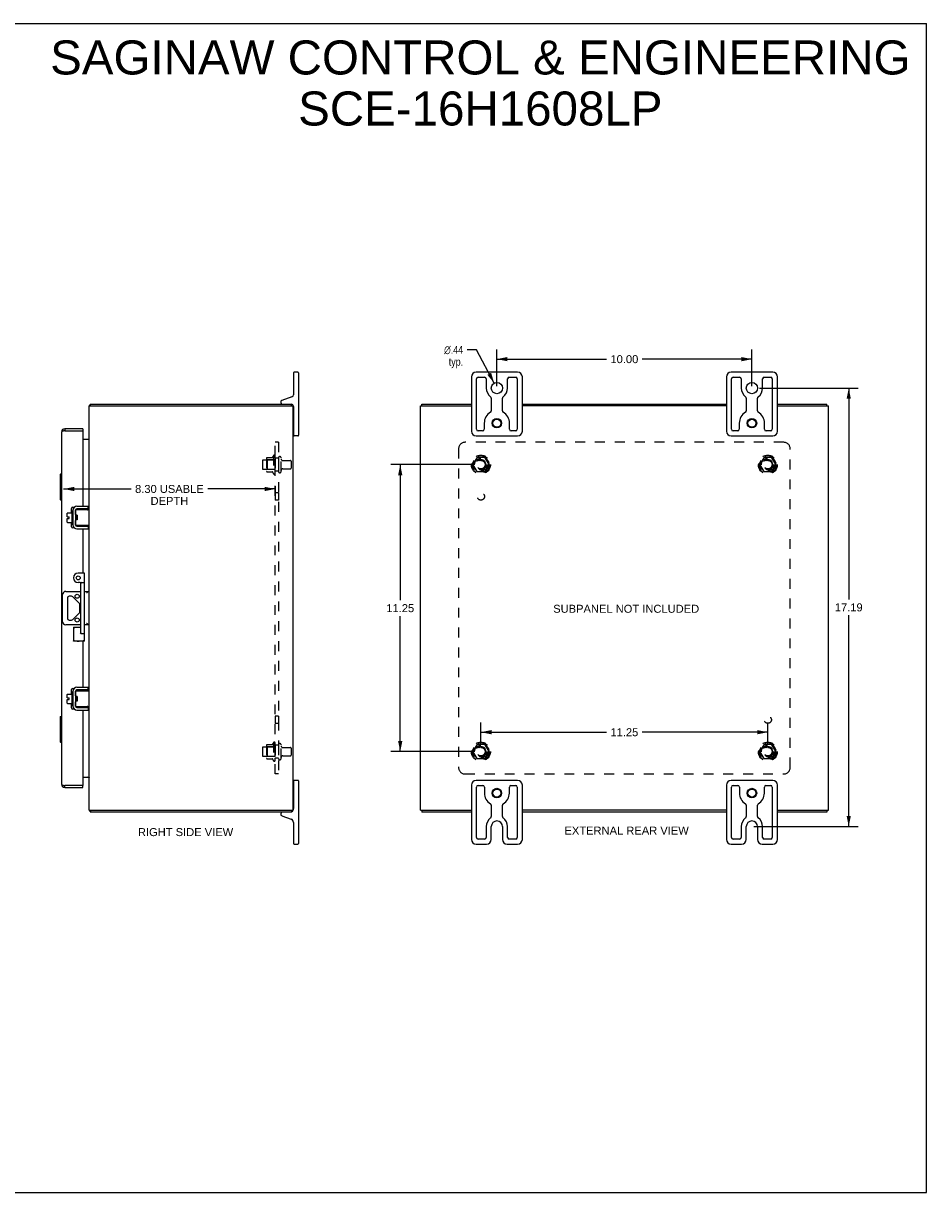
# Model space of a CAD drawing. Header units: inches. Extents: x 0 to 70.8, y 0 to 45.8.
# Tile 5 of 5: x 35.4 to 70.8, y 0 to 45.8. Entities that reach past the tile are written whole.
import ezdxf

# ---------------------------------------------------------------- set-up
doc = ezdxf.new("R2010")
doc.units = ezdxf.units.IN
doc.header["$LTSCALE"] = 3.895833
doc.header["$MEASUREMENT"] = 0
doc.linetypes.add('HIDDEN', pattern=[0.2, 0.1, -0.1])
doc.layers.get('0').update_dxf_attribs({"linetype": 'CONTINUOUS'})
for name, color, linetype in [('02___PRT_ALL_AXES', 7, 'CONTINUOUS'), ('DEFAULT_2', 8, 'HIDDEN'), ('DIMENSIONS', 7, 'CONTINUOUS')]:
    doc.layers.add(name, color=color, linetype=linetype)
doc.styles.get("Standard").update_dxf_attribs({"font": 'arial.ttf'})
doc.styles.add('TEXTSTYLE_1', font='gdt', dxfattribs={"width": 0.8})
doc.dimstyles.new('DIMSTYLE_1', dxfattribs={"dimtxt": 0.3125, "dimasz": 0.416667, "dimexe": 0.09, "dimexo": 0.07, "dimgap": 0.0375, "dimtad": 0, "dimtih": 1, "dimtoh": 1, "dimzin": 4, "dimdsep": 46, "dimtxsty": 'Standard', "dimblk": '_FILLED', "dimblk1": '_FILLED', "dimblk2": '_FILLED', "dimcen": 0.09, "dimazin": 1, "dimtfac": 1, "dimtofl": 0, "dimtmove": 0, "dimatfit": 3, "dimldrblk": '_FILLED', "dimfxl": 1, "dimtolj": 1, "dimtzin": 4, "dimarcsym": 0})
doc.dimstyles.new('DIMSTYLE_2', dxfattribs={"dimtxt": 0.3125, "dimasz": 0.416667, "dimexe": 0.09, "dimexo": 0.07, "dimgap": 0.09, "dimtad": 0, "dimtih": 1, "dimtoh": 1, "dimzin": 4, "dimdsep": 46, "dimtxsty": 'Standard', "dimblk": '_FILLED', "dimblk1": '_FILLED', "dimblk2": '_FILLED', "dimcen": 0.09, "dimazin": 1, "dimtfac": 1, "dimtofl": 0, "dimtmove": 0, "dimatfit": 1, "dimldrblk": '_FILLED', "dimfxl": 1, "dimtolj": 1, "dimtzin": 4, "dimarcsym": 0})

# ---------------------------------------------------------------- blocks, each defined once
blk = doc.blocks.new('_FILLED')
at = {"color": 0, "linetype": 'ByBlock'}
blk.add_solid([(0, 0), (-1, 0.2), (-1, -0.2)], dxfattribs=at)
blk = doc.blocks.new('*D4')
at = {"layer": 'DIMENSIONS', "color": 2, "linetype": 'Continuous'}
for p, q in [((36.994, 27.583), (39.642, 27.583)), ((45.292, 27.583), (42.644, 27.583)), ((45.292, 27.692), (45.292, 27.208))]:
    blk.add_line(p, q, dxfattribs=at)
at = {"layer": 'DIMENSIONS', "color": 2, "linetype": 'Continuous', "xscale": 0.4166666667, "yscale": 0.4166666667, "zscale": 0.4166666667, "rotation": 180}
blk.add_blockref('_FILLED', (36.994, 27.583), dxfattribs=at)
at = {"layer": 'DIMENSIONS', "color": 2, "linetype": 'Continuous', "xscale": 0.4166666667, "yscale": 0.4166666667, "zscale": 0.4166666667}
blk.add_blockref('_FILLED', (45.292, 27.583), dxfattribs=at)
at = {"layer": 'DIMENSIONS', "color": 2, "linetype": 'Continuous', "insert": (41.143, 27.74), "char_height": 0.3125, "width": 2.68936, "attachment_point": 2, "line_spacing_factor": 0.9}
blk.add_mtext('8.30 USABLE\\PDEPTH', dxfattribs=at)
blk = doc.blocks.new('*D7')
at = {"layer": 'DIMENSIONS', "color": 2, "linetype": 'Continuous'}
for p, q in [((64.274, 31.536), (68.155, 31.536)), ((67.78, 31.536), (67.78, 23.255)), ((67.78, 14.349), (67.78, 22.63)), ((64.055, 14.349), (68.155, 14.349))]:
    blk.add_line(p, q, dxfattribs=at)
at = {"layer": 'DIMENSIONS', "color": 2, "linetype": 'Continuous', "xscale": 0.4166666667, "yscale": 0.4166666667, "zscale": 0.4166666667}
for p, rotation in [((67.78, 31.536), 90), ((67.78, 14.349), 270)]:
    blk.add_blockref('_FILLED', p, dxfattribs=dict(at, rotation=rotation))
at = {"layer": 'DIMENSIONS', "color": 2, "linetype": 'Continuous', "insert": (67.78, 23.098), "char_height": 0.3125, "width": 1.09201, "attachment_point": 2, "line_spacing_factor": 0.9}
blk.add_mtext('17.19', dxfattribs=at)
blk = doc.blocks.new('*D8')
at = {"layer": 'DIMENSIONS', "color": 2, "linetype": 'Continuous'}
for p, q in [((53.982, 31.608), (53.982, 33.046)), ((63.982, 31.608), (63.982, 33.046)), ((53.982, 32.671), (58.28, 32.671)), ((63.982, 32.671), (59.685, 32.671))]:
    blk.add_line(p, q, dxfattribs=at)
at = {"layer": 'DIMENSIONS', "color": 2, "linetype": 'Continuous', "xscale": 0.4166666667, "yscale": 0.4166666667, "zscale": 0.4166666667, "rotation": 180}
blk.add_blockref('_FILLED', (53.982, 32.671), dxfattribs=at)
at = {"layer": 'DIMENSIONS', "color": 2, "linetype": 'Continuous', "xscale": 0.4166666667, "yscale": 0.4166666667, "zscale": 0.4166666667}
blk.add_blockref('_FILLED', (63.982, 32.671), dxfattribs=at)
at = {"layer": 'DIMENSIONS', "color": 2, "linetype": 'Continuous', "insert": (58.982, 32.827), "char_height": 0.3125, "width": 1.09201, "attachment_point": 2, "line_spacing_factor": 0.9}
blk.add_mtext('10.00', dxfattribs=at)
blk = doc.blocks.new('*D9')
at = {"layer": 'DIMENSIONS', "color": 2, "linetype": 'Continuous'}
for p, q in [((53.18, 33.037), (52.815, 33.037)), ((53.879, 31.729), (53.18, 33.037))]:
    blk.add_line(p, q, dxfattribs=at)
at = {"layer": 'DIMENSIONS', "color": 2, "linetype": 'Continuous', "xscale": 0.4166666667, "yscale": 0.4166666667, "zscale": 0.4166666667, "rotation": 298.1328854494}
blk.add_blockref('_FILLED', (53.879, 31.729), dxfattribs=at)
at = {"layer": 'DIMENSIONS', "color": 2, "linetype": 'Continuous', "insert": (52.659, 33.193), "char_height": 0.3125, "width": 1.02308, "attachment_point": 3, "line_spacing_factor": 0.9, "style": 'TEXTSTYLE_1'}
blk.add_mtext('{\\fgdt;n}\\fArial;.44\\Ptyp.', dxfattribs=at)
blk = doc.blocks.new('*D16')
at = {"layer": 'DIMENSIONS', "color": 2, "linetype": 'Continuous'}
for p, q in [((53.066, 28.536), (49.819, 28.536)), ((50.194, 28.536), (50.194, 23.223)), ((50.194, 17.286), (50.194, 22.598)), ((53.066, 17.286), (49.819, 17.286))]:
    blk.add_line(p, q, dxfattribs=at)
at = {"layer": 'DIMENSIONS', "color": 2, "linetype": 'Continuous', "xscale": 0.4166666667, "yscale": 0.4166666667, "zscale": 0.4166666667}
for p, rotation in [((50.194, 28.536), 90), ((50.194, 17.286), 270)]:
    blk.add_blockref('_FILLED', p, dxfattribs=dict(at, rotation=rotation))
at = {"layer": 'DIMENSIONS', "color": 2, "linetype": 'Continuous', "insert": (50.194, 23.067), "char_height": 0.3125, "width": 1.09201, "attachment_point": 2, "line_spacing_factor": 0.9}
blk.add_mtext('11.25', dxfattribs=at)
blk = doc.blocks.new('*D17')
at = {"layer": 'DIMENSIONS', "color": 2, "linetype": 'Continuous'}
for p, q in [((53.357, 17.577), (53.357, 18.423)), ((64.607, 17.577), (64.607, 18.423)), ((53.357, 18.048), (58.28, 18.048)), ((64.607, 18.048), (59.685, 18.048))]:
    blk.add_line(p, q, dxfattribs=at)
at = {"layer": 'DIMENSIONS', "color": 2, "linetype": 'Continuous', "xscale": 0.4166666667, "yscale": 0.4166666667, "zscale": 0.4166666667, "rotation": 180}
blk.add_blockref('_FILLED', (53.357, 18.048), dxfattribs=at)
at = {"layer": 'DIMENSIONS', "color": 2, "linetype": 'Continuous', "xscale": 0.4166666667, "yscale": 0.4166666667, "zscale": 0.4166666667}
blk.add_blockref('_FILLED', (64.607, 18.048), dxfattribs=at)
at = {"layer": 'DIMENSIONS', "color": 2, "linetype": 'Continuous', "insert": (58.982, 18.204), "char_height": 0.3125, "width": 1.09201, "attachment_point": 2, "line_spacing_factor": 0.9}
blk.add_mtext('11.25', dxfattribs=at)

msp = doc.modelspace()

# ---------------------------------------------------------------- linework, layer by layer
at = {"color": 7, "linetype": 'Continuous'}
for p, q in [((0, 45.833), (70.833, 45.833)), ((70.833, 0), (70.833, 45.833)), ((46.007, 32.136), (46.007, 31.276)), ((46.182, 32.161), (46.032, 32.161)), ((46.207, 32.136), (46.207, 29.686)), ((54.797, 32.161), (53.167, 32.161)), ((64.797, 32.161), (63.167, 32.161)), ((52.982, 31.976), (52.982, 29.846)), ((53.182, 29.923), (53.182, 31.898)), ((53.245, 31.961), (53.501, 31.961)), ((53.563, 31.898), (53.563, 31.536)), ((54.401, 31.536), (54.401, 31.898)), ((54.464, 31.961), (54.72, 31.961)), ((54.782, 31.898), (54.782, 29.923)), ((54.982, 29.846), (54.982, 31.976)), ((62.982, 31.976), (62.982, 29.846)), ((63.182, 29.923), (63.182, 31.898)), ((63.245, 31.961), (63.501, 31.961)), ((63.563, 31.898), (63.563, 31.536)), ((64.401, 31.536), (64.401, 31.898)), ((64.464, 31.961), (64.72, 31.961)), ((64.782, 31.898), (64.782, 29.923)), ((64.982, 29.846), (64.982, 31.976)), ((45.947, 31.191), (45.546, 31.045)), ((38.03, 30.88), (38.055, 30.853)), ((38.055, 30.836), (38.055, 30.911)), ((45.507, 30.989), (45.507, 30.971)), ((45.929, 30.836), (45.929, 30.911)), ((46.007, 30.821), (46.007, 29.686)), ((51.045, 30.836), (51.045, 30.911)), ((53.763, 31.145), (53.763, 30.642)), ((54.201, 30.642), (54.201, 31.145)), ((63.763, 31.145), (63.763, 30.642)), ((64.201, 30.642), (64.201, 31.145)), ((66.919, 30.836), (66.919, 30.911)), ((46.007, 30.456), (45.992, 30.456)), ((37.036, 29.942), (37.036, 29.867)), ((37.744, 29.942), (37.744, 29.867)), ((46.007, 29.866), (45.992, 29.866)), ((53.425, 29.861), (53.245, 29.861)), ((53.487, 30.161), (53.487, 29.923)), ((54.477, 29.923), (54.477, 30.161)), ((54.72, 29.861), (54.54, 29.861)), ((63.425, 29.861), (63.245, 29.861)), ((63.487, 30.161), (63.487, 29.923)), ((64.477, 29.923), (64.477, 30.161)), ((64.72, 29.861), (64.54, 29.861)), ((46.182, 29.661), (46.032, 29.661)), ((53.167, 29.661), (54.797, 29.661)), ((63.167, 29.661), (64.797, 29.661)), ((36.859, 28.146), (36.859, 27.176)), ((36.874, 28.161), (36.919, 28.161)), ((36.905, 28.061), (36.905, 27.261)), ((36.874, 27.161), (36.919, 27.161)), ((37.139, 26.495), (37.139, 26.631)), ((37.149, 26.641), (37.314, 26.641)), ((37.314, 26.704), (37.314, 26.217)), ((37.324, 26.714), (37.344, 26.714)), ((37.354, 26.774), (37.357, 26.774)), ((37.458, 26.743), (37.458, 26.178)), ((37.462, 26.578), (37.462, 26.763)), ((37.472, 26.773), (37.992, 26.773)), ((37.958, 26.803), (37.518, 26.803)), ((37.958, 26.803), (37.958, 26.907)), ((37.139, 26.495), (37.207, 26.495)), ((37.139, 26.281), (37.139, 26.427)), ((37.139, 26.427), (37.207, 26.427)), ((37.149, 26.271), (37.314, 26.271)), ((37.207, 26.427), (37.207, 26.495)), ((37.324, 26.207), (37.344, 26.207)), ((37.354, 26.147), (37.357, 26.147)), ((37.462, 26.158), (37.462, 26.343)), ((37.992, 26.148), (37.472, 26.148)), ((37.488, 26.368), (37.488, 26.553)), ((37.493, 26.449), (37.49, 26.473)), ((37.498, 26.368), (37.504, 26.378)), ((37.503, 26.38), (37.51, 26.368)), ((37.518, 26.441), (37.515, 26.484)), ((37.518, 26.118), (37.958, 26.118)), ((37.958, 26.118), (37.958, 26.014)), ((37.786, 24.286), (37.566, 24.286)), ((37.646, 23.911), (37.566, 23.911)), ((37.676, 21.941), (37.676, 23.881)), ((37.706, 23.911), (37.786, 23.911)), ((37.816, 21.623), (37.816, 24.256)), ((36.955, 22.38), (36.955, 23.442)), ((37.08, 23.567), (37.676, 23.567)), ((37.308, 23.376), (37.209, 23.376)), ((37.816, 23.567), (37.992, 23.567)), ((37.146, 23.313), (37.146, 22.508)), ((37.618, 23.092), (37.352, 23.357)), ((37.636, 22.774), (37.636, 23.047)), ((37.352, 22.464), (37.618, 22.73)), ((37.676, 22.255), (37.08, 22.255)), ((37.209, 22.446), (37.308, 22.446)), ((37.379, 22.161), (37.379, 21.623)), ((37.379, 22.161), (37.676, 22.161)), ((37.992, 22.255), (37.816, 22.255)), ((37.816, 21.623), (37.379, 21.623)), ((37.698, 21.911), (37.786, 21.911)), ((37.958, 19.703), (37.958, 19.807)), ((37.139, 19.395), (37.139, 19.531)), ((37.139, 19.395), (37.207, 19.395)), ((37.139, 19.181), (37.139, 19.327)), ((37.139, 19.327), (37.207, 19.327)), ((37.149, 19.541), (37.314, 19.541)), ((37.207, 19.327), (37.207, 19.395)), ((37.314, 19.604), (37.314, 19.117)), ((37.324, 19.614), (37.344, 19.614)), ((37.354, 19.674), (37.357, 19.674)), ((37.458, 19.643), (37.458, 19.078)), ((37.462, 19.478), (37.462, 19.663)), ((37.472, 19.673), (37.992, 19.673)), ((37.488, 19.268), (37.488, 19.453)), ((37.493, 19.349), (37.49, 19.373)), ((37.498, 19.268), (37.504, 19.278)), ((37.503, 19.28), (37.51, 19.268)), ((37.518, 19.341), (37.515, 19.384)), ((37.958, 19.703), (37.518, 19.703)), ((37.149, 19.171), (37.314, 19.171)), ((37.324, 19.107), (37.344, 19.107)), ((37.354, 19.047), (37.357, 19.047)), ((37.462, 19.058), (37.462, 19.243)), ((37.992, 19.048), (37.472, 19.048)), ((37.518, 19.018), (37.958, 19.018)), ((37.958, 19.018), (37.958, 18.914)), ((36.859, 18.646), (36.859, 17.676)), ((36.874, 18.661), (36.919, 18.661)), ((36.905, 18.561), (36.905, 17.761)), ((36.874, 17.661), (36.919, 17.661)), ((46.007, 16.136), (46.007, 15.051)), ((46.182, 16.161), (46.032, 16.161)), ((46.207, 16.136), (46.207, 13.686)), ((54.797, 16.161), (53.167, 16.161)), ((64.797, 16.161), (63.167, 16.161)), ((37.036, 15.879), (37.036, 15.954)), ((37.744, 15.879), (37.744, 15.954)), ((46.007, 15.956), (45.992, 15.956)), ((52.982, 15.976), (52.982, 13.846)), ((53.182, 13.923), (53.182, 15.898)), ((53.245, 15.961), (53.43, 15.961)), ((53.492, 15.898), (53.492, 15.661)), ((54.472, 15.661), (54.472, 15.898)), ((54.535, 15.961), (54.72, 15.961)), ((54.782, 15.898), (54.782, 13.923)), ((54.982, 13.846), (54.982, 15.976)), ((62.982, 15.976), (62.982, 13.846)), ((63.182, 13.923), (63.182, 15.898)), ((63.245, 15.961), (63.43, 15.961)), ((63.492, 15.898), (63.492, 15.661)), ((64.472, 15.661), (64.472, 15.898)), ((64.535, 15.961), (64.72, 15.961)), ((64.782, 15.898), (64.782, 13.923)), ((64.982, 13.846), (64.982, 15.976)), ((46.007, 15.366), (45.992, 15.366)), ((53.763, 15.185), (53.763, 14.739)), ((54.201, 14.739), (54.201, 15.185)), ((63.763, 15.185), (63.763, 14.739)), ((64.201, 14.739), (64.201, 15.185)), ((38.03, 14.942), (38.055, 14.969)), ((38.055, 14.986), (38.055, 14.911)), ((45.507, 14.851), (45.507, 14.833)), ((45.546, 14.776), (45.915, 14.642)), ((45.929, 14.986), (45.929, 14.911)), ((51.045, 14.986), (51.045, 14.911)), ((66.919, 14.986), (66.919, 14.911)), ((46.007, 14.511), (46.007, 13.686)), ((53.563, 14.349), (53.563, 13.923)), ((53.763, 13.846), (53.763, 14.349)), ((54.201, 14.349), (54.201, 13.846)), ((54.401, 13.923), (54.401, 14.349)), ((63.563, 14.349), (63.563, 13.923)), ((63.763, 13.846), (63.763, 14.349)), ((64.201, 14.349), (64.201, 13.846)), ((64.401, 13.923), (64.401, 14.349)), ((53.501, 13.861), (53.245, 13.861)), ((54.72, 13.861), (54.464, 13.861)), ((63.501, 13.861), (63.245, 13.861)), ((64.72, 13.861), (64.464, 13.861)), ((46.032, 13.661), (46.182, 13.661)), ((53.167, 13.661), (53.578, 13.661)), ((54.386, 13.661), (54.797, 13.661)), ((63.167, 13.661), (63.578, 13.661)), ((64.386, 13.661), (64.797, 13.661)), ((0, 0), (70.833, 0))]:
    msp.add_line(p, q, dxfattribs=at)
at = {"color": 3, "linetype": 'Continuous'}
for p, q in [((37.992, 14.986), (37.992, 30.836)), ((37.992, 30.836), (45.992, 30.836)), ((38.055, 30.911), (45.929, 30.911)), ((45.992, 14.986), (45.992, 30.836)), ((50.982, 14.986), (50.982, 30.836)), ((50.982, 30.836), (52.982, 30.836)), ((51.045, 30.911), (52.982, 30.911)), ((54.982, 30.911), (62.982, 30.911)), ((62.982, 30.836), (54.982, 30.836)), ((64.982, 30.911), (66.919, 30.911)), ((64.982, 30.836), (66.982, 30.836)), ((66.982, 14.986), (66.982, 30.836)), ((36.919, 15.996), (36.919, 29.825)), ((36.979, 29.854), (36.975, 29.853)), ((36.984, 29.855), (36.979, 29.854)), ((36.989, 29.856), (36.984, 29.855)), ((36.993, 29.857), (36.989, 29.856)), ((36.998, 29.858), (36.993, 29.857)), ((37.003, 29.86), (36.998, 29.858)), ((37.01, 29.861), (37.003, 29.86)), ((37.017, 29.863), (37.01, 29.861)), ((37.036, 29.867), (37.017, 29.863)), ((37.744, 29.942), (37.036, 29.942)), ((37.036, 29.867), (37.744, 29.867)), ((37.744, 29.867), (37.744, 26.907)), ((37.744, 29.536), (37.985, 29.536)), ((37.302, 26.641), (37.302, 26.817)), ((37.352, 26.867), (37.409, 26.867)), ((37.354, 26.774), (37.354, 26.147)), ((37.459, 26.751), (37.459, 26.72)), ((37.518, 26.907), (37.958, 26.907)), ((37.744, 26.803), (37.744, 26.773)), ((37.302, 26.104), (37.302, 26.271)), ((37.459, 26.202), (37.459, 26.171)), ((37.744, 26.148), (37.744, 26.118)), ((37.409, 26.054), (37.352, 26.054)), ((37.518, 26.014), (37.958, 26.014)), ((37.744, 26.014), (37.744, 24.286)), ((37.744, 21.623), (37.744, 19.807)), ((37.302, 19.541), (37.302, 19.717)), ((37.352, 19.767), (37.409, 19.767)), ((37.518, 19.807), (37.958, 19.807)), ((37.354, 19.674), (37.354, 19.047)), ((37.459, 19.651), (37.459, 19.62)), ((37.744, 19.703), (37.744, 19.673)), ((37.302, 19.004), (37.302, 19.171)), ((37.409, 18.954), (37.352, 18.954)), ((37.459, 19.102), (37.459, 19.071)), ((37.518, 18.914), (37.958, 18.914)), ((37.744, 19.048), (37.744, 19.018)), ((37.744, 18.914), (37.744, 15.954)), ((37.744, 16.286), (37.985, 16.286)), ((36.982, 15.967), (36.986, 15.966)), ((36.986, 15.966), (36.991, 15.965)), ((36.991, 15.965), (36.996, 15.964)), ((36.996, 15.964), (37, 15.963)), ((37, 15.963), (37.008, 15.961)), ((37.008, 15.961), (37.015, 15.959)), ((37.015, 15.959), (37.036, 15.954)), ((37.744, 15.954), (37.036, 15.954)), ((37.036, 15.879), (37.744, 15.879)), ((37.992, 14.986), (45.992, 14.986)), ((45.929, 14.911), (38.055, 14.911)), ((50.982, 14.986), (52.982, 14.986)), ((52.982, 14.911), (51.045, 14.911)), ((62.982, 14.986), (54.982, 14.986)), ((62.982, 14.911), (54.982, 14.911)), ((64.982, 14.986), (66.982, 14.986)), ((66.919, 14.911), (64.982, 14.911))]:
    msp.add_line(p, q, dxfattribs=at)
for points in [[(38.03, 30.88), (38.031, 30.881), (38.032, 30.883), (38.033, 30.884), (38.034, 30.886), (38.035, 30.888), (38.037, 30.889), (38.038, 30.891), (38.039, 30.893)], [(38.039, 30.893), (38.041, 30.897), (38.042, 30.899), (38.043, 30.901), (38.044, 30.902), (38.045, 30.904), (38.046, 30.905), (38.047, 30.907), (38.048, 30.908), (38.049, 30.909), (38.05, 30.91), (38.051, 30.91), (38.052, 30.91), (38.053, 30.911), (38.054, 30.911), (38.055, 30.911)], [(36.975, 29.853), (36.973, 29.852), (36.971, 29.851), (36.969, 29.851), (36.966, 29.85), (36.964, 29.85), (36.962, 29.849), (36.96, 29.848), (36.958, 29.848), (36.957, 29.847), (36.955, 29.847), (36.953, 29.846), (36.951, 29.846), (36.949, 29.845), (36.948, 29.844), (36.946, 29.844), (36.944, 29.843), (36.943, 29.843), (36.941, 29.842), (36.94, 29.841), (36.938, 29.841), (36.937, 29.84), (36.936, 29.84), (36.934, 29.839), (36.933, 29.839), (36.932, 29.838), (36.931, 29.837), (36.93, 29.837), (36.929, 29.836), (36.928, 29.836), (36.927, 29.835), (36.926, 29.834), (36.925, 29.834), (36.924, 29.833), (36.923, 29.833), (36.923, 29.832), (36.922, 29.832), (36.921, 29.831), (36.921, 29.83), (36.92, 29.83), (36.92, 29.829), (36.92, 29.829), (36.919, 29.828), (36.919, 29.827), (36.919, 29.827), (36.919, 29.826), (36.919, 29.826), (36.919, 29.825)], [(37.985, 29.555), (37.985, 29.554), (37.984, 29.554), (37.984, 29.553), (37.984, 29.553), (37.985, 29.552), (37.985, 29.551), (37.985, 29.55), (37.986, 29.549), (37.986, 29.548), (37.987, 29.547), (37.987, 29.547)], [(37.985, 29.536), (37.985, 29.537), (37.984, 29.538), (37.984, 29.539), (37.984, 29.54), (37.985, 29.541), (37.985, 29.543), (37.986, 29.544), (37.986, 29.546), (37.987, 29.547), (37.988, 29.548), (37.988, 29.55), (37.989, 29.551), (37.99, 29.552)], [(37.99, 29.552), (37.99, 29.554), (37.991, 29.555), (37.991, 29.556), (37.992, 29.558), (37.992, 29.559)], [(37.985, 16.286), (37.985, 16.285), (37.984, 16.284), (37.984, 16.283), (37.984, 16.281), (37.985, 16.28), (37.985, 16.279), (37.986, 16.277), (37.986, 16.276), (37.987, 16.275), (37.988, 16.273), (37.988, 16.272), (37.989, 16.271), (37.99, 16.269)], [(37.985, 16.267), (37.985, 16.267), (37.984, 16.267), (37.984, 16.268), (37.984, 16.269), (37.985, 16.269), (37.985, 16.27), (37.985, 16.271), (37.986, 16.272), (37.986, 16.273), (37.987, 16.275), (37.987, 16.275)], [(37.99, 16.269), (37.99, 16.268), (37.991, 16.267), (37.991, 16.265), (37.992, 16.264), (37.992, 16.263)], [(36.919, 15.996), (36.919, 15.996), (36.919, 15.995), (36.919, 15.995), (36.919, 15.994), (36.919, 15.993), (36.92, 15.993), (36.92, 15.992), (36.92, 15.992), (36.921, 15.991), (36.921, 15.991), (36.922, 15.99), (36.923, 15.989), (36.923, 15.989), (36.924, 15.988), (36.925, 15.988), (36.926, 15.987), (36.927, 15.986), (36.928, 15.986), (36.929, 15.985), (36.93, 15.985), (36.931, 15.984), (36.932, 15.984), (36.933, 15.983), (36.934, 15.982), (36.936, 15.982), (36.937, 15.981), (36.938, 15.981), (36.94, 15.98), (36.941, 15.979), (36.943, 15.979), (36.944, 15.978), (36.946, 15.978), (36.948, 15.977), (36.949, 15.977), (36.951, 15.976), (36.953, 15.975), (36.955, 15.975), (36.957, 15.974), (36.958, 15.974), (36.96, 15.973), (36.962, 15.972), (36.964, 15.972), (36.966, 15.971), (36.969, 15.971), (36.971, 15.97), (36.973, 15.97), (36.975, 15.969), (36.977, 15.968), (36.982, 15.967)], [(38.03, 14.942), (38.031, 14.94), (38.032, 14.939), (38.033, 14.937), (38.034, 14.936), (38.035, 14.934), (38.037, 14.932), (38.038, 14.93), (38.039, 14.928), (38.041, 14.924)], [(38.041, 14.924), (38.042, 14.922), (38.043, 14.921), (38.044, 14.919), (38.045, 14.918), (38.046, 14.916), (38.047, 14.915), (38.048, 14.914), (38.049, 14.913), (38.05, 14.912), (38.051, 14.911), (38.052, 14.911), (38.053, 14.911), (38.054, 14.911), (38.055, 14.911)]]:
    msp.add_lwpolyline(points, dxfattribs=at)
at = {"color": 7, "linetype": 'Continuous'}
for points in [[(36.904, 28.097), (36.904, 28.091), (36.905, 28.086), (36.905, 28.08), (36.905, 28.073), (36.905, 28.067), (36.905, 28.061)], [(36.905, 27.261), (36.905, 27.255), (36.905, 27.248), (36.905, 27.242), (36.905, 27.236), (36.904, 27.23), (36.904, 27.225)], [(37.912, 26.763), (37.915, 26.765), (37.919, 26.766), (37.922, 26.767), (37.925, 26.768), (37.928, 26.769), (37.931, 26.77), (37.934, 26.771), (37.937, 26.771), (37.939, 26.772), (37.942, 26.772), (37.944, 26.773), (37.946, 26.773), (37.948, 26.773), (37.95, 26.773)], [(37.462, 26.198), (37.461, 26.199), (37.459, 26.201), (37.458, 26.203)], [(37.49, 26.473), (37.49, 26.481), (37.489, 26.489), (37.488, 26.493)], [(37.503, 26.38), (37.502, 26.381), (37.502, 26.383), (37.501, 26.386), (37.5, 26.39), (37.499, 26.395), (37.498, 26.4), (37.498, 26.405), (37.497, 26.412), (37.496, 26.418), (37.495, 26.426), (37.494, 26.433), (37.494, 26.441), (37.493, 26.449)], [(37.515, 26.484), (37.514, 26.495), (37.514, 26.505), (37.513, 26.515), (37.512, 26.525), (37.512, 26.534), (37.511, 26.543), (37.51, 26.551), (37.51, 26.553)], [(37.522, 26.381), (37.522, 26.382), (37.521, 26.391), (37.521, 26.4), (37.52, 26.41), (37.519, 26.42), (37.519, 26.43), (37.518, 26.441)], [(37.95, 26.148), (37.948, 26.148), (37.946, 26.148), (37.944, 26.149), (37.942, 26.149), (37.939, 26.15), (37.937, 26.15), (37.934, 26.151), (37.931, 26.152), (37.928, 26.153), (37.925, 26.153), (37.922, 26.155), (37.919, 26.156), (37.915, 26.157), (37.912, 26.158)], [(37.985, 23.567), (37.982, 23.566), (37.978, 23.565), (37.974, 23.563), (37.969, 23.56), (37.964, 23.557), (37.958, 23.553), (37.953, 23.549), (37.947, 23.545), (37.941, 23.541), (37.935, 23.536), (37.929, 23.531), (37.923, 23.527), (37.917, 23.522), (37.91, 23.517), (37.904, 23.512), (37.898, 23.507)], [(37.379, 22.161), (37.379, 22.161), (37.379, 22.16), (37.381, 22.159), (37.4, 22.139)], [(37.4, 22.139), (37.404, 22.135), (37.409, 22.131)], [(37.917, 22.3), (37.904, 22.31), (37.898, 22.315)], [(37.985, 22.255), (37.982, 22.255), (37.978, 22.257), (37.974, 22.259), (37.969, 22.261), (37.964, 22.265), (37.958, 22.268), (37.953, 22.272), (37.947, 22.276), (37.941, 22.281), (37.935, 22.285), (37.929, 22.29), (37.923, 22.295), (37.917, 22.3)], [(37.379, 21.623), (37.379, 21.623), (37.379, 21.624), (37.381, 21.625), (37.4, 21.645)], [(37.4, 21.645), (37.404, 21.649), (37.409, 21.653)], [(37.646, 21.941), (37.653, 21.934), (37.659, 21.928), (37.666, 21.923), (37.672, 21.918), (37.679, 21.915), (37.686, 21.913), (37.692, 21.911), (37.698, 21.911)], [(37.795, 21.645), (37.791, 21.649), (37.786, 21.653)], [(37.816, 21.623), (37.816, 21.623), (37.815, 21.624), (37.814, 21.625), (37.795, 21.645)], [(37.49, 19.373), (37.49, 19.381), (37.489, 19.389), (37.488, 19.393)], [(37.503, 19.28), (37.502, 19.281), (37.502, 19.283), (37.501, 19.286), (37.5, 19.29), (37.499, 19.295), (37.498, 19.3), (37.498, 19.305), (37.497, 19.312), (37.496, 19.318), (37.495, 19.326), (37.494, 19.333), (37.494, 19.341), (37.493, 19.349)], [(37.515, 19.384), (37.514, 19.395), (37.514, 19.405), (37.513, 19.415), (37.512, 19.425), (37.512, 19.434), (37.511, 19.443), (37.51, 19.451), (37.51, 19.453)], [(37.522, 19.281), (37.522, 19.282), (37.521, 19.291), (37.521, 19.3), (37.52, 19.31), (37.519, 19.32), (37.519, 19.33), (37.518, 19.341)], [(37.912, 19.663), (37.915, 19.665), (37.919, 19.666), (37.922, 19.667), (37.925, 19.668), (37.928, 19.669), (37.931, 19.67), (37.934, 19.671), (37.937, 19.671), (37.939, 19.672), (37.942, 19.672), (37.944, 19.673), (37.946, 19.673), (37.948, 19.673), (37.95, 19.673)], [(37.462, 19.098), (37.461, 19.099), (37.459, 19.101), (37.458, 19.103)], [(37.95, 19.048), (37.948, 19.048), (37.946, 19.048), (37.944, 19.049), (37.942, 19.049), (37.939, 19.05), (37.937, 19.05), (37.934, 19.051), (37.931, 19.052), (37.928, 19.053), (37.925, 19.053), (37.922, 19.055), (37.919, 19.056), (37.915, 19.057), (37.912, 19.058)], [(36.904, 18.597), (36.904, 18.591), (36.905, 18.585), (36.905, 18.579), (36.905, 18.573), (36.905, 18.567), (36.905, 18.561)], [(36.905, 17.761), (36.905, 17.754), (36.905, 17.748), (36.905, 17.742), (36.905, 17.736), (36.904, 17.73), (36.904, 17.724)]]:
    msp.add_lwpolyline(points, dxfattribs=at)
for centre, radius in [((53.982, 31.536), 0.219), ((63.982, 31.536), 0.219), ((53.982, 30.161), 0.188), ((53.982, 30.161), 0.156), ((63.982, 30.161), 0.188), ((63.982, 30.161), 0.156), ((53.982, 15.661), 0.188), ((53.982, 15.661), 0.156), ((63.982, 15.661), 0.188), ((63.982, 15.661), 0.156)]:
    msp.add_circle(centre, radius, dxfattribs=at)
for centre, radius, start, end in [((46.032, 32.136), 0.025, 90, 180), ((46.182, 32.136), 0.025, 0, 90), ((53.167, 31.976), 0.185, 90, 180), ((54.797, 31.976), 0.185, 0, 90), ((63.167, 31.976), 0.185, 90, 180), ((64.797, 31.976), 0.185, 0, 90), ((53.245, 31.898), 0.0625, 90, 180), ((53.501, 31.898), 0.0625, 360, 90), ((54.464, 31.898), 0.0625, 90, 180), ((54.72, 31.898), 0.0625, 360, 90), ((63.245, 31.898), 0.0625, 90, 180), ((63.501, 31.898), 0.0625, 360, 90), ((64.464, 31.898), 0.0625, 90, 180), ((64.72, 31.898), 0.0625, 360, 90), ((45.917, 31.276), 0.09, 290, 360), ((53.982, 31.536), 0.419, 180, 234.223), ((53.701, 31.145), 0.0625, 0, 54.223), ((54.264, 31.145), 0.0625, 125.777, 180), ((53.982, 31.536), 0.419, 305.777, 360), ((63.982, 31.536), 0.419, 180, 234.223), ((63.701, 31.145), 0.0625, 0, 54.223), ((64.264, 31.145), 0.0625, 125.777, 180), ((63.982, 31.536), 0.419, 305.777, 360), ((45.567, 30.989), 0.06, 110, 180), ((45.567, 30.971), 0.06, 180, 270), ((45.917, 30.821), 0.09, 0, 82.4241), ((53.982, 30.161), 0.495, 120.3269, 180), ((53.701, 30.642), 0.0625, 300.3269, 0), ((54.264, 30.642), 0.0625, 180, 239.6731), ((53.982, 30.161), 0.495, 0, 59.6731), ((63.982, 30.161), 0.495, 120.3269, 180), ((63.701, 30.642), 0.0625, 300.3269, 0), ((64.264, 30.642), 0.0625, 180, 239.6731), ((63.982, 30.161), 0.495, 0, 59.6731), ((37.036, 29.825), 0.042, 90, 115.8324), ((53.167, 29.846), 0.185, 180, 270), ((53.245, 29.923), 0.0625, 180, 270), ((53.425, 29.923), 0.0625, 270, 0), ((54.54, 29.923), 0.0625, 180, 270), ((54.72, 29.923), 0.0625, 270, 0), ((54.797, 29.846), 0.185, 270, 360), ((63.167, 29.846), 0.185, 180, 270), ((63.245, 29.923), 0.0625, 180, 270), ((63.425, 29.923), 0.0625, 270, 0), ((64.54, 29.923), 0.0625, 180, 270), ((64.72, 29.923), 0.0625, 270, 0), ((64.797, 29.846), 0.185, 270, 360), ((46.032, 29.686), 0.025, 180, 270), ((46.182, 29.686), 0.025, 270, 360), ((36.874, 28.146), 0.015, 90, 180), ((36.904, 28.146), 0.015, 0, 90), ((36.874, 27.176), 0.015, 180, 270), ((36.904, 27.176), 0.015, 270, 360), ((37.149, 26.631), 0.01, 90, 180), ((37.324, 26.704), 0.01, 90, 180), ((37.344, 26.704), 0.01, 0, 90), ((37.518, 26.743), 0.06, 90, 180), ((37.472, 26.711), 0.0162, 128.1095, 149.7501), ((37.472, 26.763), 0.01, 90, 144.8477), ((37.149, 26.281), 0.01, 180, 270), ((37.324, 26.217), 0.01, 180, 270), ((37.344, 26.217), 0.01, 270, 360), ((37.472, 26.211), 0.0162, 210.2499, 231.8905), ((37.518, 26.178), 0.06, 180, 270), ((37.472, 26.158), 0.01, 180, 189.0225), ((37.472, 26.158), 0.01, 214.7076, 270), ((37.566, 24.098), 0.188, 90, 270), ((37.646, 23.881), 0.03, 359.9987, 89.9934), ((37.706, 23.881), 0.03, 90, 180), ((37.786, 24.256), 0.03, 0, 90), ((37.786, 23.881), 0.03, 0, 90), ((37.08, 23.442), 0.125, 90, 180), ((37.209, 23.313), 0.0625, 90, 180), ((37.308, 23.313), 0.0625, 45, 90), ((37.574, 23.047), 0.0625, 0, 45), ((37.209, 22.508), 0.0625, 180, 270), ((37.308, 22.508), 0.0625, 270, 315), ((37.574, 22.774), 0.0625, 315, 360), ((37.08, 22.38), 0.125, 180, 270), ((37.706, 21.941), 0.03, 180, 270), ((37.786, 21.941), 0.03, 270, 360), ((37.149, 19.531), 0.01, 90, 180), ((37.324, 19.604), 0.01, 90, 180), ((37.344, 19.604), 0.01, 0, 90), ((37.518, 19.643), 0.06, 90, 180), ((37.472, 19.611), 0.0162, 128.1095, 149.7501), ((37.472, 19.663), 0.01, 90, 144.8477), ((37.149, 19.181), 0.01, 180, 270), ((37.324, 19.117), 0.01, 180, 270), ((37.344, 19.117), 0.01, 270, 360), ((37.472, 19.111), 0.0162, 210.2499, 231.8905), ((37.518, 19.078), 0.06, 180, 270), ((37.472, 19.058), 0.01, 180, 189.0225), ((37.472, 19.058), 0.01, 214.7076, 270), ((36.874, 18.646), 0.015, 90, 180), ((36.904, 18.646), 0.015, 0, 90), ((36.874, 17.676), 0.015, 180, 270), ((36.904, 17.676), 0.015, 270, 360), ((46.032, 16.136), 0.025, 90, 180), ((46.182, 16.136), 0.025, 0, 90), ((53.167, 15.976), 0.185, 90, 180), ((54.797, 15.976), 0.185, 0, 90), ((63.167, 15.976), 0.185, 90, 180), ((64.797, 15.976), 0.185, 0, 90), ((37.036, 15.996), 0.042, 244.1676, 270), ((53.245, 15.898), 0.0625, 90, 180), ((53.43, 15.898), 0.0625, 360, 90), ((53.982, 15.661), 0.49, 180, 239.3693), ((53.982, 15.661), 0.49, 300.6307, 360), ((54.535, 15.898), 0.0625, 90, 180), ((54.72, 15.898), 0.0625, 360, 90), ((63.245, 15.898), 0.0625, 90, 180), ((63.43, 15.898), 0.0625, 360, 90), ((63.982, 15.661), 0.49, 180, 239.3693), ((63.982, 15.661), 0.49, 300.6307, 360), ((64.535, 15.898), 0.0625, 90, 180), ((64.72, 15.898), 0.0625, 360, 90), ((53.701, 15.185), 0.0625, 360, 59.3693), ((54.264, 15.185), 0.0625, 120.6307, 180), ((63.701, 15.185), 0.0625, 360, 59.3693), ((64.264, 15.185), 0.0625, 120.6307, 180), ((45.567, 14.851), 0.06, 90, 180), ((45.567, 14.833), 0.06, 180, 250), ((45.867, 15.051), 0.14, 296.302, 332.2944), ((45.867, 15.051), 0.14, 333.3244, 360), ((53.982, 14.349), 0.419, 125.777, 180), ((53.701, 14.739), 0.0625, 305.777, 360), ((54.264, 14.739), 0.0625, 180, 234.223), ((53.982, 14.349), 0.419, 0, 54.223), ((63.982, 14.349), 0.419, 125.777, 180), ((63.701, 14.739), 0.0625, 305.777, 360), ((64.264, 14.739), 0.0625, 180, 234.223), ((63.982, 14.349), 0.419, 0, 54.223), ((45.867, 14.511), 0.14, 360, 70), ((53.982, 14.349), 0.219, 0, 180), ((63.982, 14.349), 0.219, 0, 180), ((53.167, 13.846), 0.185, 180, 270), ((53.245, 13.923), 0.0625, 180, 270), ((53.501, 13.923), 0.0625, 270, 0), ((53.578, 13.846), 0.185, 270, 360), ((54.386, 13.846), 0.185, 180, 270), ((54.464, 13.923), 0.0625, 180, 270), ((54.72, 13.923), 0.0625, 270, 0), ((54.797, 13.846), 0.185, 270, 360), ((63.167, 13.846), 0.185, 180, 270), ((63.245, 13.923), 0.0625, 180, 270), ((63.501, 13.923), 0.0625, 270, 0), ((63.578, 13.846), 0.185, 270, 360), ((64.386, 13.846), 0.185, 180, 270), ((64.464, 13.923), 0.0625, 180, 270), ((64.72, 13.923), 0.0625, 270, 0), ((64.797, 13.846), 0.185, 270, 360), ((46.032, 13.686), 0.025, 180, 270), ((46.182, 13.686), 0.025, 270, 360)]:
    msp.add_arc(centre, radius, start, end, dxfattribs=at)
at = {"color": 3, "linetype": 'Continuous'}
for centre, radius, start, end in [((38.109, 30.794), 0.117, 132.5569, 158.9598), ((37.036, 29.825), 0.117, 90, 180), ((37.95, 29.578), 0.042, 270, 360), ((37.352, 26.817), 0.05, 90, 180), ((37.518, 26.743), 0.164, 90, 180), ((37.409, 26.817), 0.05, 87.7266, 90), ((37.518, 26.178), 0.164, 180, 270), ((37.352, 26.104), 0.05, 180, 270), ((37.409, 26.104), 0.05, 270, 272.2734), ((37.566, 21.723), 0.109, 246.5593, 293.4407), ((37.352, 19.717), 0.05, 90, 180), ((37.518, 19.643), 0.164, 90, 180), ((37.409, 19.717), 0.05, 87.7266, 90), ((37.352, 19.004), 0.05, 180, 270), ((37.518, 19.078), 0.164, 180, 270), ((37.409, 19.004), 0.05, 270, 272.2734), ((37.95, 16.244), 0.042, 0, 90), ((37.036, 15.996), 0.117, 180, 270), ((38.109, 15.028), 0.117, 201.0402, 227.4431)]:
    msp.add_arc(centre, radius, start, end, dxfattribs=at)
at = {"layer": '02___PRT_ALL_AXES', "color": 8, "linetype": 'HIDDEN'}
for p, q in [((45.222, 28.892), (45.222, 28.18)), ((44.822, 28.719), (45.417, 28.719)), ((45.292, 28.786), (45.292, 28.87)), ((45.292, 28.786), (45.292, 28.286)), ((45.417, 28.786), (45.292, 28.786)), ((45.417, 28.786), (45.417, 28.286)), ((45.585, 28.702), (45.887, 28.702)), ((44.822, 28.353), (45.417, 28.353)), ((45.292, 28.202), (45.292, 28.286)), ((45.417, 28.286), (45.292, 28.286)), ((45.585, 28.37), (45.887, 28.37)), ((45.292, 27.426), (45.292, 27.145)), ((45.417, 27.426), (45.292, 27.426)), ((45.417, 27.145), (45.292, 27.145)), ((45.417, 27.426), (45.417, 27.145)), ((45.417, 18.676), (45.292, 18.676)), ((45.292, 18.676), (45.292, 18.395)), ((45.417, 18.395), (45.292, 18.395)), ((45.417, 18.676), (45.417, 18.395)), ((44.822, 17.469), (45.417, 17.469)), ((45.222, 17.642), (45.222, 16.93)), ((45.292, 17.536), (45.292, 17.62)), ((45.417, 17.536), (45.292, 17.536)), ((45.292, 17.536), (45.292, 17.036)), ((45.417, 17.536), (45.417, 17.036)), ((45.585, 17.452), (45.887, 17.452)), ((44.822, 17.103), (45.417, 17.103)), ((45.417, 17.036), (45.292, 17.036)), ((45.292, 16.952), (45.292, 17.036)), ((45.585, 17.12), (45.887, 17.12))]:
    msp.add_line(p, q, dxfattribs=at)
at = {"layer": '02___PRT_ALL_AXES', "color": 7, "linetype": 'Continuous'}
for p, q in [((37.462, 26.578), (37.462, 26.763)), ((37.462, 26.158), (37.462, 26.343)), ((37.522, 26.553), (37.472, 26.553)), ((37.522, 26.368), (37.472, 26.368)), ((37.522, 26.553), (37.522, 26.368)), ((37.462, 19.478), (37.462, 19.663)), ((37.522, 19.453), (37.472, 19.453)), ((37.522, 19.268), (37.472, 19.268)), ((37.522, 19.453), (37.522, 19.268)), ((37.462, 19.058), (37.462, 19.243)), ((46.182, 16.161), (46.032, 16.161)), ((46.032, 13.661), (46.182, 13.661))]:
    msp.add_line(p, q, dxfattribs=at)
for points in [[(37.462, 26.578), (37.462, 26.576), (37.462, 26.575), (37.462, 26.573), (37.463, 26.571), (37.463, 26.57), (37.463, 26.569), (37.463, 26.567), (37.464, 26.566), (37.464, 26.565), (37.464, 26.563), (37.465, 26.562), (37.465, 26.561), (37.465, 26.56), (37.466, 26.559), (37.466, 26.558), (37.467, 26.557), (37.467, 26.557), (37.468, 26.556), (37.469, 26.555), (37.469, 26.555), (37.47, 26.554), (37.471, 26.554), (37.471, 26.553), (37.472, 26.553)], [(37.472, 26.368), (37.471, 26.368), (37.471, 26.368), (37.47, 26.368), (37.469, 26.367), (37.469, 26.366), (37.468, 26.366), (37.468, 26.365), (37.467, 26.364), (37.467, 26.363), (37.466, 26.362), (37.466, 26.362), (37.465, 26.36), (37.465, 26.359), (37.464, 26.358), (37.464, 26.357), (37.464, 26.356), (37.463, 26.355), (37.463, 26.353), (37.463, 26.352), (37.463, 26.35), (37.462, 26.349), (37.462, 26.347), (37.462, 26.345), (37.462, 26.343)], [(37.462, 19.478), (37.462, 19.476), (37.462, 19.475), (37.462, 19.473), (37.463, 19.471), (37.463, 19.47), (37.463, 19.469), (37.463, 19.467), (37.464, 19.466), (37.464, 19.465), (37.464, 19.463), (37.465, 19.462), (37.465, 19.461), (37.465, 19.46), (37.466, 19.459), (37.466, 19.458), (37.467, 19.457), (37.467, 19.457), (37.468, 19.456), (37.469, 19.455), (37.469, 19.455), (37.47, 19.454), (37.471, 19.454), (37.471, 19.453), (37.472, 19.453)], [(37.472, 19.268), (37.471, 19.268), (37.471, 19.268), (37.47, 19.268), (37.469, 19.267), (37.469, 19.266), (37.468, 19.266), (37.468, 19.265), (37.467, 19.264), (37.467, 19.263), (37.466, 19.262), (37.466, 19.262), (37.465, 19.26), (37.465, 19.259), (37.464, 19.258), (37.464, 19.257), (37.464, 19.256), (37.463, 19.255), (37.463, 19.253), (37.463, 19.252), (37.463, 19.25), (37.462, 19.249), (37.462, 19.247), (37.462, 19.245), (37.462, 19.243)]]:
    msp.add_lwpolyline(points, dxfattribs=at)
at = {"layer": '02___PRT_ALL_AXES', "color": 8, "linetype": 'HIDDEN'}
for centre, radius in [((53.357, 28.536), 0.372), ((53.357, 28.536), 0.356), ((64.607, 28.536), 0.372), ((64.607, 28.536), 0.356), ((53.357, 28.536), 0.25), ((53.357, 28.536), 0.183), ((64.607, 28.536), 0.25), ((64.607, 28.536), 0.183), ((53.357, 27.286), 0.141), ((64.607, 18.536), 0.141), ((53.357, 17.286), 0.372), ((53.357, 17.286), 0.356), ((53.357, 17.286), 0.25), ((53.357, 17.286), 0.183), ((64.607, 17.286), 0.372), ((64.607, 17.286), 0.356), ((64.607, 17.286), 0.25), ((64.607, 17.286), 0.183)]:
    msp.add_circle(centre, radius, dxfattribs=at)
at = {"layer": '02___PRT_ALL_AXES', "color": 7, "linetype": 'Continuous'}
for centre, radius in [((37.566, 24.098), 0.078), ((37.527, 23.376), 0.08), ((37.527, 22.446), 0.08)]:
    msp.add_circle(centre, radius, dxfattribs=at)
at = {"layer": '02___PRT_ALL_AXES', "color": 8, "linetype": 'HIDDEN'}
for centre, radius, start, end in [((45.822, 28.536), 0.698, 149.3369, 156.0321), ((45.253, 28.87), 0.0384, 0, 145.5503), ((45.822, 28.536), 0.698, 203.9679, 210.6631), ((45.253, 28.202), 0.0384, 214.4497, 360), ((45.822, 17.286), 0.698, 149.3369, 156.0321), ((45.253, 17.62), 0.0384, 0, 145.5503), ((45.822, 17.286), 0.698, 203.9679, 210.6631), ((45.253, 16.952), 0.0384, 214.4497, 360)]:
    msp.add_arc(centre, radius, start, end, dxfattribs=at)
at = {"layer": 'DEFAULT_2', "color": 8, "linetype": 'HIDDEN'}
for p, q in [((45.292, 16.411), (45.292, 29.411)), ((45.417, 29.411), (45.292, 29.411)), ((45.417, 29.411), (45.417, 16.411)), ((65.232, 29.411), (52.732, 29.411)), ((52.482, 29.161), (52.482, 16.661)), ((65.482, 16.661), (65.482, 29.161)), ((44.792, 28.689), (44.792, 28.383)), ((44.956, 28.791), (44.956, 28.28)), ((44.976, 28.719), (44.956, 28.739)), ((44.966, 28.813), (45.194, 28.813)), ((44.976, 28.719), (44.976, 28.352)), ((45.272, 28.719), (44.976, 28.719)), ((45.272, 28.719), (45.292, 28.739)), ((45.272, 28.719), (45.272, 28.352)), ((45.523, 28.271), (45.523, 28.8)), ((45.917, 28.672), (45.917, 28.4)), ((53.194, 28.808), (53.04, 28.541)), ((53.04, 28.531), (53.194, 28.263)), ((53.512, 28.813), (53.203, 28.813)), ((53.675, 28.541), (53.52, 28.808)), ((53.52, 28.263), (53.675, 28.531)), ((64.444, 28.808), (64.29, 28.541)), ((64.29, 28.531), (64.444, 28.263)), ((64.762, 28.813), (64.453, 28.813)), ((64.925, 28.541), (64.77, 28.808)), ((64.77, 28.263), (64.925, 28.531)), ((44.976, 28.352), (44.956, 28.332)), ((44.966, 28.258), (45.194, 28.258)), ((45.272, 28.352), (44.976, 28.352)), ((45.272, 28.352), (45.292, 28.332)), ((53.512, 28.258), (53.203, 28.258)), ((64.762, 28.258), (64.453, 28.258)), ((44.792, 17.439), (44.792, 17.133)), ((44.956, 17.541), (44.956, 17.03)), ((44.976, 17.469), (44.956, 17.489)), ((44.966, 17.563), (45.194, 17.563)), ((45.272, 17.469), (44.976, 17.469)), ((44.976, 17.469), (44.976, 17.102)), ((45.272, 17.469), (45.292, 17.489)), ((45.272, 17.469), (45.272, 17.102)), ((45.523, 17.021), (45.523, 17.55)), ((45.917, 17.422), (45.917, 17.15)), ((53.194, 17.558), (53.04, 17.291)), ((53.512, 17.563), (53.203, 17.563)), ((53.675, 17.291), (53.52, 17.558)), ((64.444, 17.558), (64.29, 17.291)), ((64.762, 17.563), (64.453, 17.563)), ((64.925, 17.291), (64.77, 17.558)), ((44.976, 17.102), (44.956, 17.082)), ((44.966, 17.008), (45.194, 17.008)), ((45.272, 17.102), (44.976, 17.102)), ((45.272, 17.102), (45.292, 17.082)), ((53.04, 17.281), (53.194, 17.013)), ((53.512, 17.008), (53.203, 17.008)), ((53.52, 17.013), (53.675, 17.281)), ((64.29, 17.281), (64.444, 17.013)), ((64.762, 17.008), (64.453, 17.008)), ((64.77, 17.013), (64.925, 17.281)), ((45.417, 16.411), (45.292, 16.411)), ((52.732, 16.411), (65.232, 16.411))]:
    msp.add_line(p, q, dxfattribs=at)
for centre, radius in [((53.357, 28.536), 0.318), ((53.357, 28.536), 0.204), ((53.357, 28.536), 0.183), ((53.357, 28.536), 0.183), ((53.357, 28.536), 0.166), ((64.607, 28.536), 0.318), ((64.607, 28.536), 0.204), ((64.607, 28.536), 0.183), ((64.607, 28.536), 0.183), ((64.607, 28.536), 0.166), ((53.357, 17.286), 0.318), ((53.357, 17.286), 0.204), ((53.357, 17.286), 0.183), ((53.357, 17.286), 0.183), ((53.357, 17.286), 0.166), ((64.607, 17.286), 0.318), ((64.607, 17.286), 0.204), ((64.607, 17.286), 0.183), ((64.607, 17.286), 0.183), ((64.607, 17.286), 0.166)]:
    msp.add_circle(centre, radius, dxfattribs=at)
for centre, radius, start, end in [((52.732, 29.161), 0.25, 90, 180), ((65.232, 29.161), 0.25, 0, 90), ((44.822, 28.689), 0.03, 90, 180), ((44.966, 28.803), 0.01, 90, 174.8062), ((45.097, 28.791), 0.141, 174.7919, 180), ((45.175, 28.823), 0.01, 270, 336.0321), ((45.47, 28.8), 0.053, 0, 180), ((45.585, 28.764), 0.0625, 180, 270), ((45.887, 28.672), 0.03, 360, 90), ((53.048, 28.536), 0.01, 150.0127, 209.9883), ((53.203, 28.803), 0.01, 90.0124, 149.9892), ((53.512, 28.803), 0.01, 30.012, 89.9887), ((53.666, 28.536), 0.01, 330.0127, 29.9883), ((64.298, 28.536), 0.01, 150.0127, 209.9883), ((64.453, 28.803), 0.01, 90.0124, 149.9892), ((64.762, 28.803), 0.01, 30.012, 89.9887), ((64.916, 28.536), 0.01, 330.0127, 29.9883), ((44.822, 28.383), 0.03, 180, 270), ((45.097, 28.28), 0.141, 180, 185.2081), ((44.966, 28.268), 0.01, 185.1938, 270), ((45.175, 28.248), 0.01, 23.9679, 90), ((45.47, 28.271), 0.053, 180, 360), ((45.585, 28.307), 0.0625, 90, 180), ((45.887, 28.4), 0.03, 270, 0), ((53.203, 28.268), 0.01, 210.012, 269.9887), ((53.512, 28.268), 0.01, 270.0124, 329.9892), ((64.453, 28.268), 0.01, 210.012, 269.9887), ((64.762, 28.268), 0.01, 270.0124, 329.9892), ((44.822, 17.439), 0.03, 90, 180), ((44.966, 17.553), 0.01, 90, 174.8062), ((45.097, 17.541), 0.141, 174.7919, 180), ((45.175, 17.573), 0.01, 270, 336.0321), ((45.47, 17.55), 0.053, 0, 180), ((45.585, 17.514), 0.0625, 180, 270), ((45.887, 17.422), 0.03, 360, 90), ((53.203, 17.553), 0.01, 90.0124, 149.9892), ((53.512, 17.553), 0.01, 30.012, 89.9887), ((64.453, 17.553), 0.01, 90.0124, 149.9892), ((64.762, 17.553), 0.01, 30.012, 89.9887), ((44.822, 17.133), 0.03, 180, 270), ((45.097, 17.03), 0.141, 180, 185.2081), ((44.966, 17.018), 0.01, 185.1938, 270), ((45.175, 16.998), 0.01, 23.9679, 90), ((45.47, 17.021), 0.053, 180, 360), ((45.585, 17.057), 0.0625, 90, 180), ((45.887, 17.15), 0.03, 270, 0), ((53.048, 17.286), 0.01, 150.0127, 209.9883), ((53.203, 17.018), 0.01, 210.012, 269.9887), ((53.512, 17.018), 0.01, 270.0124, 329.9892), ((53.666, 17.286), 0.01, 330.0127, 29.9883), ((64.298, 17.286), 0.01, 150.0127, 209.9883), ((64.453, 17.018), 0.01, 210.012, 269.9887), ((64.762, 17.018), 0.01, 270.0124, 329.9892), ((64.916, 17.286), 0.01, 330.0127, 29.9883), ((52.732, 16.661), 0.25, 180, 270), ((65.232, 16.661), 0.25, 270, 360)]:
    msp.add_arc(centre, radius, start, end, dxfattribs=at)

# ---------------------------------------------------------------- texts
at = {"layer": 'DIMENSIONS', "color": 2, "linetype": 'Continuous', "line_spacing_factor": 0.9}
for s, insert, char_height, width, attachment_point in [('SAGINAW CONTROL & ENGINEERING\\PSCE-16H1608LP', (53.333, 45.164), 1.33333, 33.67534, 2), ('SUBPANEL NOT INCLUDED', (56.191, 23.043), 0.3125, 5.71445, 1), ('RIGHT SIDE VIEW', (41.776, 14.288), 0.3125, 3.72677, 2), ('EXTERNAL REAR VIEW', (59.07, 14.347), 0.3125, 4.86524, 2)]:
    msp.add_mtext(s, dxfattribs=dict(at, insert=insert, char_height=char_height, width=width, attachment_point=attachment_point))

# ---------------------------------------------------------------- dimensions: what is measured, and where the dimension line sits
at = {"layer": 'DIMENSIONS', "color": 2, "linetype": 'Continuous'}
dim = msp.add_diameter_dim_2p(p1=(53.879, 31.729), p2=(54.086, 31.343), text='%%c<>\\Ptyp.', dimstyle='DIMSTYLE_2', override={"dimpost": '<>'}, dxfattribs=at)
dim.commit()
dim.dimension.update_dxf_attribs({"geometry": '*D9', "text_midpoint": (52.147, 32.803), "dimtype": 163})
for base, p1, p2, angle, picture, middle in [((53.982, 32.671), (63.982, 31.538), (53.982, 31.538), 180, '*D8', (58.996, 32.669)), ((67.78, 14.349), (64.204, 31.536), (63.985, 14.349), 270, '*D7', (67.794, 22.941)), ((50.194, 17.286), (53.136, 28.536), (53.136, 17.286), 270, '*D16', (50.208, 22.909))]:
    dim = msp.add_linear_dim(base=base, p1=p1, p2=p2, angle=angle, dimstyle='DIMSTYLE_1', dxfattribs=at)
    dim.commit()
    dim.dimension.update_dxf_attribs({"geometry": picture, "text_midpoint": middle, "dimtype": 160})
dim = msp.add_linear_dim(base=(45.292, 27.583), p1=(36.994, 29.867), p2=(45.292, 27.138), text='<> USABLE\\PDEPTH', dimstyle='DIMSTYLE_1', dxfattribs=at)
dim.commit()
dim.dimension.update_dxf_attribs({"geometry": '*D4', "text_midpoint": (41.143, 27.349), "dimtype": 160})
dim = msp.add_linear_dim(base=(64.607, 18.048), p1=(53.357, 17.507), p2=(64.607, 17.507), dimstyle='DIMSTYLE_1', dxfattribs=at)
dim.commit()
dim.dimension.update_dxf_attribs({"geometry": '*D17', "text_midpoint": (58.997, 18.046), "dimtype": 160})

doc.saveas('drawing.dxf')
